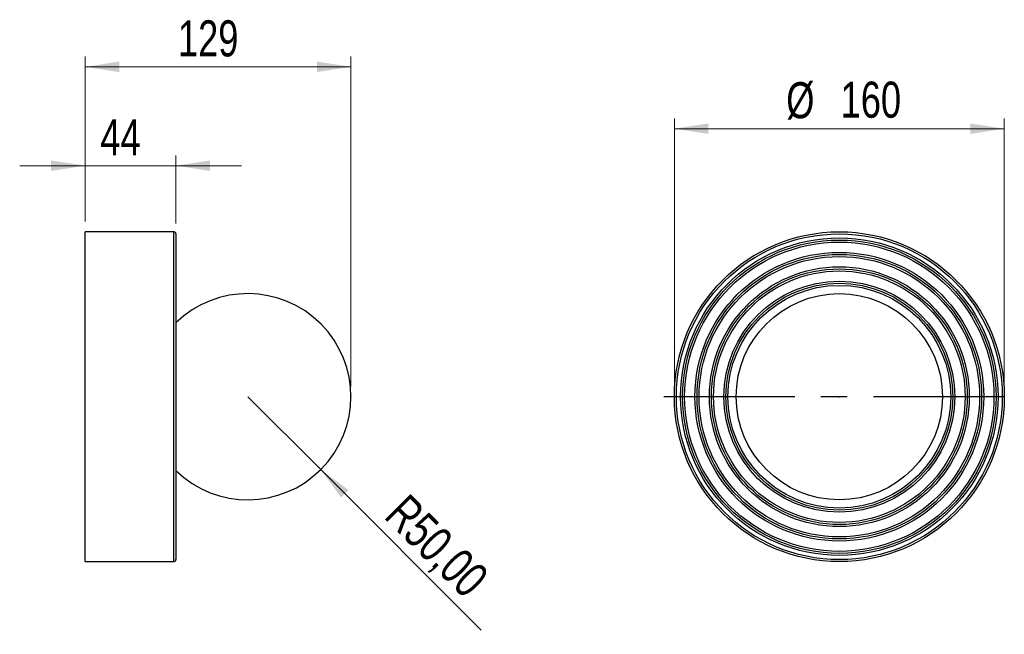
# Model space of a CAD drawing. Header units: millimetres. Extents: x 58.9 to 154.4, y 154.7 to 214.4.
import ezdxf

# ---------------------------------------------------------------- set-up
doc = ezdxf.new("R2010")
doc.units = ezdxf.units.MM
doc.header["$PDSIZE"] = -1
doc.linetypes.add('CENTERX2', pattern=[20.32, 12.7, -2.54, 2.54, -2.54])
doc.styles.add('SLDTEXTSTYLE0', font='TXT', dxfattribs={"width": 0.75})
doc.dimstyles.new('SLDDIMSTYLE0', dxfattribs={"dimtxt": 3.5, "dimasz": 3.302, "dimexe": 0, "dimexo": 0.0625, "dimgap": 0.875, "dimtad": 1, "dimdec": 0, "dimlfac": 5, "dimrnd": 1e-09, "dimzin": 12, "dimdsep": 46, "dimtxsty": 'SLDTEXTSTYLE0', "dimsah": 1, "dimcen": 0.09, "dimadec": 0, "dimazin": 3, "dimtfac": 1, "dimtdec": 0, "dimtofl": 0, "dimtmove": 0, "dimatfit": 3, "dimfxl": 0, "dimfrac": 2, "dimtolj": 1, "dimtzin": 12, "dimarcsym": 0})
doc.dimstyles.new('SLDDIMSTYLE1', dxfattribs={"dimtxt": 3.5, "dimasz": 3.302, "dimexe": 0, "dimexo": 0.0625, "dimgap": 0.875, "dimtad": 1, "dimdec": 0, "dimlfac": 5, "dimrnd": 1e-09, "dimzin": 12, "dimdsep": 46, "dimtxsty": 'SLDTEXTSTYLE0', "dimsah": 1, "dimcen": 0.09, "dimadec": 0, "dimazin": 3, "dimtfac": 1, "dimtdec": 0, "dimtmove": 0, "dimatfit": 0, "dimfxl": 0, "dimfrac": 2, "dimtolj": 1, "dimtzin": 12, "dimarcsym": 0})
doc.dimstyles.new('SLDDIMSTYLE2', dxfattribs={"dimtxt": 3.5, "dimasz": 3.302, "dimexe": 0, "dimexo": 0.0625, "dimgap": 0.875, "dimtad": 1, "dimlfac": 5, "dimrnd": 1e-09, "dimzin": 12, "dimdsep": 46, "dimtxsty": 'SLDTEXTSTYLE0', "dimsah": 1, "dimcen": 0, "dimadec": 0, "dimazin": 3, "dimtfac": 1, "dimtofl": 0, "dimtmove": 0, "dimatfit": 3, "dimfxl": 0, "dimfrac": 2, "dimtolj": 1, "dimtzin": 12, "dimarcsym": 0})

# ---------------------------------------------------------------- blocks, each defined once
blk = doc.blocks.new('_D')
at = {"color": 7, "linetype": 'Continuous', "lineweight": 0}
for p, q in [((65.245, 194.798), (65.245, 210.798)), ((91.017, 178.798), (91.017, 210.798)), ((91.017, 209.798), (65.245, 209.798))]:
    blk.add_line(p, q, dxfattribs=at)
at = {"color": 7, "linetype": 'Continuous', "lineweight": 18}
for points in [[(65.245, 209.798), (68.547, 209.29), (68.547, 210.306)], [(91.017, 209.798), (87.715, 210.306), (87.715, 209.29)]]:
    blk.add_solid(points, dxfattribs=at)
at = {"color": 7, "linetype": 'Continuous', "lineweight": 18, "insert": (74.25, 214.31), "char_height": 3.5, "attachment_point": 1, "style": 'SLDTEXTSTYLE0'}
blk.add_mtext('129', dxfattribs=at)
blk = doc.blocks.new('_D_1')
at = {"color": 7, "linetype": 'Continuous', "lineweight": 0}
for p, q in [((65.245, 194.798), (65.245, 201.209)), ((74.045, 194.598), (74.045, 201.209)), ((65.245, 200.209), (58.895, 200.209)), ((65.245, 200.209), (74.045, 200.209)), ((74.045, 200.209), (80.395, 200.209))]:
    blk.add_line(p, q, dxfattribs=at)
at = {"color": 7, "linetype": 'Continuous', "lineweight": 18}
for points in [[(65.245, 200.209), (61.943, 200.717), (61.943, 199.701)], [(74.045, 200.209), (77.347, 199.701), (77.347, 200.717)]]:
    blk.add_solid(points, dxfattribs=at)
at = {"color": 7, "linetype": 'Continuous', "lineweight": 18, "insert": (66.713, 204.721), "char_height": 3.5, "attachment_point": 1, "style": 'SLDTEXTSTYLE0'}
blk.add_mtext('44', dxfattribs=at)
blk = doc.blocks.new('_D_2')
at = {"color": 7, "linetype": 'Continuous', "lineweight": 0}
for q in [(81.017, 177.798), (103.651, 155.163)]:
    blk.add_line((88.088, 170.727), q, dxfattribs=at)
at = {"color": 7, "linetype": 'Continuous', "lineweight": 18}
blk.add_solid([(88.088, 170.727), (90.063, 168.033), (90.782, 168.751)], dxfattribs=at)
at = {"color": 7, "linetype": 'Continuous', "lineweight": 18, "insert": (96.596, 168.575), "char_height": 3.5, "attachment_point": 1, "rotation": 315, "style": 'SLDTEXTSTYLE0'}
blk.add_mtext('R50,00', dxfattribs=at)
blk = doc.blocks.new('_D_3')
at = {"color": 7, "linetype": 'Continuous', "lineweight": 0}
for p, q in [((122.385, 178.798), (122.385, 204.798)), ((154.385, 178.798), (154.385, 204.798)), ((122.385, 203.798), (154.385, 203.798))]:
    blk.add_line(p, q, dxfattribs=at)
at = {"color": 7, "linetype": 'Continuous', "lineweight": 18}
for points in [[(122.385, 203.798), (125.687, 203.29), (125.687, 204.306)], [(154.385, 203.798), (151.083, 204.306), (151.083, 203.29)]]:
    blk.add_solid(points, dxfattribs=at)
at = {"color": 7, "linetype": 'Continuous', "lineweight": 18, "char_height": 3.5, "attachment_point": 1, "style": 'SLDTEXTSTYLE0'}
for s, insert in [('%%c', (133.238, 208.31)), ('160', (138.516, 208.363))]:
    blk.add_mtext(s, dxfattribs=dict(at, insert=insert))

msp = doc.modelspace()

# ---------------------------------------------------------------- linework, layer by layer
at = {"color": 7, "linetype": 'Continuous', "lineweight": 25}
for p, q in [((73.8455, 193.7979), (65.2455, 193.7979)), ((65.2455, 177.7979), (65.2455, 193.7979)), ((73.8455, 161.7979), (73.8455, 193.7979)), ((74.0455, 193.5979), (74.0455, 161.9979)), ((65.2455, 161.7979), (65.2455, 177.7979)), ((65.2455, 161.7979), (73.8455, 161.7979))]:
    msp.add_line(p, q, dxfattribs=at)
at = {"color": 7, "linetype": 'CENTERX2'}
msp.add_line((154.3848, 177.7979), (120.741, 177.7979), dxfattribs=at)
at = {"color": 7, "linetype": 'Continuous', "lineweight": 25}
for radius in [16, 15.8, 15.4, 15.2, 15, 14, 13.8, 13.6, 12.6, 12.4, 12.2, 11.2, 11, 10.8, 10]:
    msp.add_circle((138.3848, 177.7979), radius, dxfattribs=at)
for centre, radius, start, end in [((73.8455, 193.5979), 0.2, 0, 90), ((81.0167, 177.7979), 10, 225.803156, 134.196844), ((73.8455, 161.9979), 0.2, 270, 0)]:
    msp.add_arc(centre, radius, start, end, dxfattribs=at)
at = {"color": 7, "linetype": 'Continuous', "lineweight": 0}
msp.add_point((91.0167, 177.7979), dxfattribs=at)
at = {"color": 7, "linetype": 'Continuous'}
msp.add_point((138.3848, 177.7979), dxfattribs=at)

# ---------------------------------------------------------------- dimensions: what is measured, and where the dimension line sits
at = {"color": 7, "linetype": 'Continuous', "lineweight": 18}
for base, p1, p2, dimstyle, picture, middle in [((65.2455, 209.7979), (91.0167, 177.7979), (65.2455, 193.7979), 'SLDDIMSTYLE0', '_D', (78.1287, 209.7979)), ((74.0455, 200.2089), (65.2455, 193.7979), (74.0455, 193.5979), 'SLDDIMSTYLE1', '_D_1', (69.2996, 200.2089))]:
    dim = msp.add_linear_dim(base=base, p1=p1, p2=p2, angle=0, dimstyle=dimstyle, dxfattribs=at)
    dim.commit()
    dim.dimension.update_dxf_attribs({"geometry": picture, "text_midpoint": middle, "dimtype": 160})
dim = msp.add_linear_dim(base=(154.3848, 203.7979), p1=(122.3848, 177.7979), p2=(154.3848, 177.7979), text='%%c<>', dimstyle='SLDDIMSTYLE0', dxfattribs=at)
dim.commit()
dim.dimension.update_dxf_attribs({"geometry": '_D_3', "text_midpoint": (139.7563, 203.7979), "dimtype": 160})
dim = msp.add_radius_dim(center=(81.0167, 177.7979), mpoint=(88.0878, 170.7268), dimstyle='SLDDIMSTYLE2', dxfattribs=at)
dim.commit()
dim.dimension.update_dxf_attribs({"geometry": '_D_2', "text_midpoint": (98.6432, 160.1715), "dimtype": 164})

doc.saveas('drawing.dxf')
